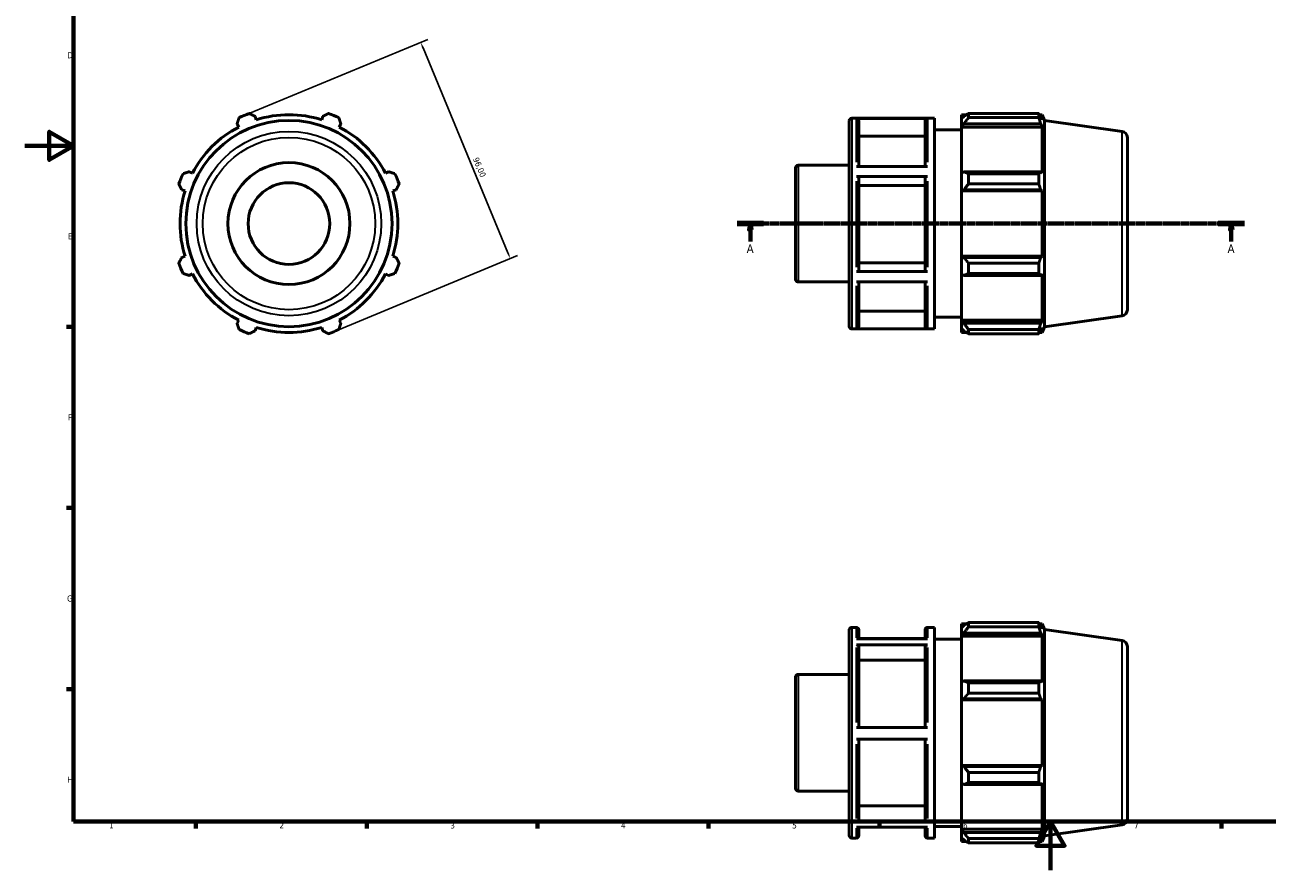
# Model space of a CAD drawing. Header units: millimetres. Extents: x 0 to 931, y 0 to 594.
# Tile 1 of 4: x 0 to 509, y 0 to 347. Entities that reach past the tile are written whole.
import ezdxf

# ---------------------------------------------------------------- set-up
doc = ezdxf.new("R2010")
doc.units = ezdxf.units.MM
doc.linetypes.add('CHAIN', pattern=[0.7087, 0.4724, -0.0591, 0.1181, -0.0591])
for name, color, linetype, lineweight in [('Border (ISO)', 7, 'Continuous', 70), ('Dimension (ISO)', 7, 'Continuous', 25), ('Section Line (ISO)', 7, 'CHAIN', 70), ('Visible (ISO)', 7, 'Continuous', 50), ('Visible Narrow (ISO)', 7, 'Continuous', 35)]:
    doc.layers.add(name, color=color, linetype=linetype, lineweight=lineweight)
doc.styles.add('Label Text (ISO)', font='tahoma.ttf')
doc.styles.add('Note Text (ISO)', font='tahoma.ttf')
doc.dimstyles.new('Default (ISO)', dxfattribs={"dimtxt": 2.5, "dimasz": 2.5, "dimexe": 3.175, "dimexo": 0, "dimgap": 0.762, "dimtad": 1, "dimrnd": 1e-08, "dimzin": 0, "dimtxsty": 'Note Text (ISO)', "dimcen": 0.09, "dimdle": 10, "dimclrd": 256, "dimclre": 256, "dimclrt": 232, "dimazin": 0, "dimtfac": 1.40208, "dimtmove": 0, "dimatfit": 3, "dimfxl": 1, "dimtolj": 1, "dimtzin": 0, "dimlwd": -1, "dimlwe": -1, "dimarcsym": 0})

# ---------------------------------------------------------------- blocks, each defined once
blk = doc.blocks.new('Borders Default Border')
at = {"layer": 'Border (ISO)'}
for p, q in [((20, 222.75), (17.1, 222.75)), ((20, 148.5), (17.1, 148.5)), ((20, 74.25), (17.1, 74.25)), ((70.08, 20), (70.08, 17.1)), ((140.17, 20), (140.17, 17.1)), ((210.25, 20), (210.25, 17.1)), ((280.33, 20), (280.33, 17.1)), ((350.42, 20), (350.42, 17.1)), ((490.58, 20), (490.58, 17.1))]:
    blk.add_line(p, q, dxfattribs=at)
at = {"layer": 'Border (ISO)', "flags": 128}
for points in [[(20, 20), (20, 574), (821, 574), (821, 20), (20, 20)], [(0, 297), (20, 297), (10, 302.77), (10, 291.23), (20, 297)], [(420.5, 0), (420.5, 20), (414.73, 10), (426.27, 10), (420.5, 20)]]:
    blk.add_lwpolyline(points, dxfattribs=at)
at = {"layer": 'Border (ISO)', "color": 232, "true_color": 0xca0064, "char_height": 2.5, "attachment_point": 7, "style": 'Note Text (ISO)'}
for s, insert in [('D', (17.43, 332.88)), ('E', (17.64, 258.63)), ('F', (17.7, 184.38)), ('G', (17.31, 110.08)), ('H', (17.44, 35.88)), ('1', (34.48, 17.1)), ('2', (104.37, 17.1)), ('4', (244.42, 17.1)), ('7', (454.77, 17.1)), ('3', (174.43, 17.05)), ('5', (314.64, 17.05)), ('6', (384.66, 17.05))]:
    blk.add_mtext(s, dxfattribs=dict(at, insert=insert))
blk = doc.blocks.new('2dTransSection0')
at = {"layer": 'Section Line (ISO)', "linetype": 'CHAIN'}
blk.add_line((292.03, 265.11), (500.03, 265.11), dxfattribs=at)
at = {"layer": 'Section Line (ISO)', "linetype": 'Continuous', "lineweight": 140}
for p, q in [((292.03, 265.11), (302.86, 265.11)), ((489.2, 265.11), (500.03, 265.11))]:
    blk.add_line(p, q, dxfattribs=at)
at = {"layer": 'Section Line (ISO)', "linetype": 'Continuous'}
for p, q in [((297.45, 265.11), (296.95, 262.61)), ((297.45, 262.61), (297.45, 265.11)), ((297.95, 262.61), (297.45, 265.11)), ((494.62, 265.11), (494.12, 262.61)), ((494.62, 262.61), (494.62, 265.11)), ((495.12, 262.61), (494.62, 265.11)), ((296.95, 262.61), (297.95, 262.61)), ((297.45, 257.74), (297.45, 262.61)), ((494.12, 262.61), (495.12, 262.61)), ((494.62, 257.74), (494.62, 262.61))]:
    blk.add_line(p, q, dxfattribs=at)
at = {"layer": 'Section Line (ISO)', "linetype": 'Continuous', "flags": 128}
for points in [[(297.95, 262.61), (297.45, 265.11), (296.95, 262.61), (297.95, 262.61)], [(495.12, 262.61), (494.62, 265.11), (494.12, 262.61), (495.12, 262.61)]]:
    blk.add_lwpolyline(points, dxfattribs=at)
at = {"layer": 'Section Line (ISO)'}
for points in [[(297.95, 262.61), (297.45, 265.11), (296.95, 262.61), (297.95, 262.61)], [(495.12, 262.61), (494.62, 265.11), (494.12, 262.61), (495.12, 262.61)]]:
    blk.add_solid(points, dxfattribs=at)
at = {"layer": 'Section Line (ISO)', "char_height": 3.5, "attachment_point": 7, "style": 'Label Text (ISO)'}
for insert in [(295.96, 253.11), (493.13, 253.11)]:
    blk.add_mtext('A', dxfattribs=dict(at, insert=insert))
blk = doc.blocks.new('*D7')
at = {"layer": 'Defpoints', "color": 0, "transparency": 16777216}
for p in [(89.91, 309.45), (199.04, 250.74), (126.65, 220.76)]:
    blk.add_point(p, dxfattribs=at)
at = {"layer": 'Dimension (ISO)', "transparency": 16777216}
for p, q in [((89.91, 309.45), (165.23, 340.65)), ((163.26, 337.13), (198.08, 253.05)), ((126.65, 220.76), (201.97, 251.96))]:
    blk.add_line(p, q, dxfattribs=at)
for points in [[(163.64, 337.29), (162.87, 336.97), (162.3, 339.44)], [(198.47, 253.21), (197.7, 252.89), (199.04, 250.74)]]:
    blk.add_solid(points, dxfattribs=at)
at = {"layer": 'Dimension (ISO)', "color": 232, "true_color": 0xca0064, "transparency": 16777216, "insert": (185.97, 292.58), "char_height": 2.5, "attachment_point": 1, "rotation": 292.5, "style": 'Note Text (ISO)'}
blk.add_mtext('\\A1;96,00', dxfattribs=at)

msp = doc.modelspace()

# ---------------------------------------------------------------- linework, layer by layer
at = {"layer": 'Visible (ISO)'}
for p, q in [((87.004, 305.98), (87.669, 304.703)), ((94.858, 307.68), (94.425, 309.054)), ((122.138, 309.054), (121.705, 307.68)), ((128.894, 304.703), (129.558, 305.98)), ((338.031, 222.907), (338.031, 307.307)), ((339.031, 308.307), (373.003, 308.307)), ((370.117, 308.227), (340.917, 308.227)), ((341.917, 307.225), (341.917, 288.562)), ((369.117, 288.562), (369.117, 307.225)), ((373.003, 221.907), (373.003, 308.307)), ((384.031, 309.747), (384.031, 308.138)), ((384.031, 309.747), (386.075, 309.747)), ((384.991, 309.054), (384.031, 308.138)), ((384.031, 305.128), (384.031, 308.138)), ((384.031, 305.128), (384.991, 305.98)), ((384.991, 305.98), (416.495, 305.98)), ((386.911, 310.271), (386.911, 308.535)), ((386.911, 310.271), (415.72, 310.271)), ((415.72, 308.535), (386.911, 308.535)), ((415.72, 308.535), (415.72, 310.271)), ((416.058, 309.747), (417.077, 309.747)), ((417.077, 307.68), (416.495, 309.054)), ((416.495, 305.98), (417.077, 304.703)), ((418.031, 307.385), (417.077, 309.747)), ((417.077, 307.68), (417.077, 309.747)), ((418.031, 222.828), (418.031, 307.385)), ((449.879, 302.909), (418.031, 307.385)), ((369.117, 301.011), (341.917, 301.011)), ((373.003, 303.507), (384.031, 303.507)), ((384.031, 304.703), (384.031, 305.128)), ((384.031, 304.703), (384.031, 285.941)), ((384.031, 304.703), (417.077, 304.703)), ((417.077, 285.719), (417.077, 304.703)), ((452.031, 300.433), (452.031, 229.78)), ((68.685, 285.719), (67.408, 286.384)), ((149.155, 286.384), (147.877, 285.719)), ((316.031, 242.205), (316.031, 288.008)), ((317.031, 289.008), (338.031, 289.008)), ((340.917, 288.562), (370.117, 288.562)), ((384.991, 286.384), (384.031, 285.941)), ((384.031, 278.674), (384.031, 285.941)), ((416.495, 286.384), (384.991, 286.384)), ((386.911, 285.55), (386.911, 281.36)), ((386.911, 285.55), (415.72, 285.55)), ((415.72, 281.36), (415.72, 285.55)), ((417.077, 285.719), (416.495, 286.384)), ((370.117, 284.392), (340.917, 284.392)), ((341.917, 283.891), (341.917, 245.917)), ((369.117, 280.784), (341.917, 280.784)), ((369.117, 245.917), (369.117, 283.891)), ((415.72, 281.36), (386.911, 281.36)), ((64.334, 278.963), (65.707, 278.53)), ((150.855, 278.53), (152.228, 278.963)), ((384.031, 278.674), (384.991, 278.963)), ((384.031, 278.53), (384.031, 278.674)), ((384.031, 278.53), (384.031, 251.683)), ((384.031, 278.53), (417.077, 278.53)), ((384.991, 278.963), (416.495, 278.963)), ((416.495, 278.963), (417.077, 278.53)), ((417.077, 251.683), (417.077, 278.53)), ((65.707, 251.683), (64.334, 251.25)), ((152.228, 251.25), (150.855, 251.683)), ((384.031, 251.539), (384.031, 251.683)), ((384.031, 251.683), (417.077, 251.683)), ((384.991, 251.25), (384.031, 251.539)), ((384.031, 244.272), (384.031, 251.539)), ((416.495, 251.25), (384.991, 251.25)), ((417.077, 251.683), (416.495, 251.25)), ((67.408, 243.829), (68.685, 244.494)), ((147.877, 244.494), (149.155, 243.829)), ((340.917, 245.417), (370.117, 245.417)), ((341.917, 249.022), (369.117, 249.022)), ((386.911, 248.853), (386.911, 244.663)), ((386.911, 248.853), (415.72, 248.853)), ((415.72, 244.663), (386.911, 244.663)), ((415.72, 244.663), (415.72, 248.853)), ((416.495, 243.829), (417.077, 244.494)), ((417.077, 225.51), (417.077, 244.494)), ((317.031, 241.205), (338.031, 241.205)), ((370.117, 241.272), (340.917, 241.272)), ((341.917, 241.272), (341.917, 222.963)), ((369.117, 222.963), (369.117, 241.272)), ((384.031, 244.272), (384.991, 243.829)), ((384.031, 244.272), (384.031, 225.51)), ((384.991, 243.829), (416.495, 243.829)), ((87.669, 225.51), (87.004, 224.233)), ((129.558, 224.233), (128.894, 225.51)), ((341.917, 229.172), (369.117, 229.172)), ((373.003, 226.707), (384.031, 226.707)), ((384.031, 225.085), (384.031, 225.51)), ((384.031, 225.51), (417.077, 225.51)), ((384.031, 222.075), (384.031, 225.085)), ((384.991, 224.233), (384.031, 225.085)), ((416.495, 224.233), (384.991, 224.233)), ((417.077, 225.51), (416.495, 224.233)), ((449.879, 227.304), (418.031, 222.828)), ((94.425, 221.159), (94.858, 222.533)), ((121.705, 222.533), (122.138, 221.159)), ((339.031, 221.907), (373.003, 221.907)), ((340.917, 221.961), (370.117, 221.961)), ((384.031, 222.075), (384.991, 221.159)), ((384.031, 222.075), (384.031, 220.467)), ((384.031, 220.467), (386.075, 220.467)), ((386.911, 221.678), (386.911, 219.942)), ((386.911, 221.678), (415.72, 221.678)), ((415.72, 219.942), (386.911, 219.942)), ((415.72, 219.942), (415.72, 221.678)), ((416.058, 220.467), (417.077, 220.467)), ((416.495, 221.159), (417.077, 222.533)), ((418.031, 222.828), (417.077, 220.467)), ((417.077, 220.467), (417.077, 222.533)), ((338.031, 14.15), (338.031, 98.55)), ((339.031, 99.55), (340.917, 99.55)), ((341.917, 98.55), (341.917, 94.802)), ((369.117, 94.802), (369.117, 98.55)), ((370.117, 99.55), (373.003, 99.55)), ((373.003, 13.15), (373.003, 99.55)), ((384.031, 100.99), (384.031, 99.381)), ((384.031, 100.99), (386.075, 100.99)), ((384.991, 100.297), (384.031, 99.381)), ((384.031, 96.372), (384.031, 99.381)), ((384.031, 96.372), (384.991, 97.223)), ((384.991, 97.223), (416.495, 97.223)), ((386.911, 101.514), (386.911, 99.778)), ((386.911, 101.514), (415.72, 101.514)), ((415.72, 99.778), (386.911, 99.778)), ((415.72, 99.778), (415.72, 101.514)), ((416.058, 100.99), (417.077, 100.99)), ((417.077, 98.924), (416.495, 100.297)), ((416.495, 97.223), (417.077, 95.946)), ((418.031, 98.628), (417.077, 100.99)), ((417.077, 98.924), (417.077, 100.99)), ((418.031, 14.071), (418.031, 98.628)), ((449.879, 94.152), (418.031, 98.628)), ((340.917, 94.802), (370.117, 94.802)), ((370.117, 92.38), (340.917, 92.38)), ((369.117, 95.006), (341.917, 95.006)), ((373.003, 94.75), (384.031, 94.75)), ((384.031, 95.946), (384.031, 96.372)), ((384.031, 95.946), (384.031, 77.184)), ((384.031, 95.946), (417.077, 95.946)), ((417.077, 76.962), (417.077, 95.946)), ((341.917, 91.512), (341.917, 58.524)), ((369.117, 58.524), (369.117, 91.512)), ((452.031, 91.676), (452.031, 21.023)), ((369.117, 86.13), (341.917, 86.13)), ((316.031, 33.448), (316.031, 79.251)), ((317.031, 80.251), (338.031, 80.251)), ((384.991, 77.627), (384.031, 77.184)), ((384.031, 69.917), (384.031, 77.184)), ((416.495, 77.627), (384.991, 77.627)), ((386.911, 76.793), (386.911, 72.603)), ((386.911, 76.793), (415.72, 76.793)), ((415.72, 72.603), (415.72, 76.793)), ((417.077, 76.962), (416.495, 77.627)), ((415.72, 72.603), (386.911, 72.603)), ((384.031, 69.917), (384.991, 70.206)), ((384.031, 69.773), (384.031, 69.917)), ((384.031, 69.773), (384.031, 42.926)), ((384.031, 69.773), (417.077, 69.773)), ((384.991, 70.206), (416.495, 70.206)), ((416.495, 70.206), (417.077, 69.773)), ((417.077, 42.926), (417.077, 69.773)), ((340.917, 58.524), (370.117, 58.524)), ((370.117, 53.724), (340.917, 53.724)), ((341.917, 53.724), (341.917, 20.939)), ((369.117, 20.939), (369.117, 53.724)), ((384.031, 42.782), (384.031, 42.926)), ((384.031, 42.926), (417.077, 42.926)), ((384.031, 35.516), (384.031, 42.782)), ((384.991, 42.493), (384.031, 42.782)), ((416.495, 42.493), (384.991, 42.493)), ((417.077, 42.926), (416.495, 42.493)), ((386.911, 40.097), (386.911, 35.906)), ((386.911, 40.097), (415.72, 40.097)), ((415.72, 35.906), (386.911, 35.906)), ((415.72, 35.906), (415.72, 40.097)), ((416.495, 35.072), (417.077, 35.737)), ((417.077, 16.753), (417.077, 35.737)), ((317.031, 32.448), (338.031, 32.448)), ((384.031, 35.516), (384.031, 16.753)), ((384.031, 35.516), (384.991, 35.072)), ((384.991, 35.072), (416.495, 35.072)), ((341.917, 26.317), (369.117, 26.317)), ((340.917, 20.072), (370.117, 20.072)), ((370.117, 17.694), (340.917, 17.694)), ((341.917, 17.694), (341.917, 14.15)), ((369.117, 14.15), (369.117, 17.694)), ((373.003, 17.95), (384.031, 17.95)), ((384.031, 16.328), (384.031, 16.753)), ((384.031, 16.753), (417.077, 16.753)), ((384.031, 13.318), (384.031, 16.328)), ((384.991, 15.476), (384.031, 16.328)), ((416.495, 15.476), (384.991, 15.476)), ((417.077, 16.753), (416.495, 15.476)), ((449.879, 18.547), (418.031, 14.071)), ((339.031, 13.15), (340.917, 13.15)), ((370.117, 13.15), (373.003, 13.15)), ((384.031, 13.318), (384.031, 11.71)), ((384.031, 13.318), (384.991, 12.402)), ((384.031, 11.71), (386.075, 11.71)), ((386.911, 12.921), (386.911, 11.185)), ((386.911, 12.921), (415.72, 12.921)), ((415.72, 11.185), (386.911, 11.185)), ((415.72, 11.185), (415.72, 12.921)), ((416.058, 11.71), (417.077, 11.71)), ((416.495, 12.402), (417.077, 13.776)), ((418.031, 14.071), (417.077, 11.71)), ((417.077, 11.71), (417.077, 13.776))]:
    msp.add_line(p, q, dxfattribs=at)
for radius in [42.278, 25, 16.731]:
    msp.add_circle((108.281, 265.107), radius, dxfattribs=at)
for centre, radius, start, end in [((108.281, 265.107), 48, 109.79198, 115.20802), ((108.281, 265.107), 44.64, 72.5, 107.5), ((108.281, 265.107), 48, 64.79198, 70.20802), ((339.031, 307.307), 1, 90, 180), ((108.281, 265.107), 44.64, 117.5, 152.5), ((108.281, 265.107), 44.64, 27.5, 62.5), ((449.531, 300.433), 2.5, 0, 82), ((108.281, 265.107), 48, 154.79198, 160.20802), ((108.281, 265.107), 48, 19.79198, 25.20802), ((317.031, 288.008), 1, 90, 180), ((108.281, 265.107), 44.64, 162.5, 197.5), ((108.281, 265.107), 44.64, 342.5, 17.5), ((108.281, 265.107), 48, 199.79198, 205.20802), ((108.281, 265.107), 44.64, 207.5, 242.5), ((108.281, 265.107), 44.64, 297.5, 332.5), ((108.281, 265.107), 48, 334.79198, 340.20802), ((317.031, 242.205), 1, 180, 270), ((449.531, 229.78), 2.5, 278, 0), ((108.281, 265.107), 48, 244.79198, 250.20802), ((108.281, 265.107), 44.64, 252.5, 287.5), ((108.281, 265.107), 48, 289.79198, 295.20802), ((339.031, 222.907), 1, 180, 270), ((339.031, 98.55), 1, 90, 180), ((340.917, 98.55), 1, 0, 90), ((370.117, 98.55), 1, 90, 180), ((449.531, 91.676), 2.5, 0, 82), ((317.031, 79.251), 1, 90, 180), ((317.031, 33.448), 1, 180, 270), ((449.531, 21.023), 2.5, 278, 0), ((339.031, 14.15), 1, 180, 270), ((340.917, 14.15), 1, 270, 0), ((370.117, 14.15), 1, 180, 270)]:
    msp.add_arc(centre, radius, start, end, dxfattribs=at)
for points, weights in [([(87.004, 305.98), (87.412, 307.232), (87.838, 308.535)], [1.00185128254, 1.00133400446, 1]), ([(92.028, 310.271), (93.251, 309.65), (94.425, 309.054)], [1, 1.00133400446, 1.00185128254]), ([(122.138, 309.054), (123.311, 309.65), (124.534, 310.271)], [1.00185128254, 1.00133400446, 1]), ([(128.725, 308.535), (129.15, 307.232), (129.558, 305.98)], [1, 1.00133400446, 1.00185128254]), ([(386.911, 310.271), (385.913, 309.65), (384.991, 309.054)], [1.01264450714, 1.00912720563, 1.00480120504]), ([(384.991, 305.98), (385.913, 307.232), (386.911, 308.535)], [1.00480120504, 1.00912720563, 1.01264450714]), ([(415.72, 310.271), (416.123, 309.65), (416.495, 309.054)], [1, 1.00133400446, 1.00185128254]), ([(416.495, 305.98), (416.123, 307.232), (415.72, 308.535)], [1.00185128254, 1.00133400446, 1]), ([(64.852, 285.55), (66.156, 285.975), (67.408, 286.384)], [1, 1.00133400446, 1.00185128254]), ([(149.155, 286.384), (150.406, 285.975), (151.71, 285.55)], [1.00185128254, 1.00133400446, 1]), ([(386.911, 285.55), (385.913, 285.975), (384.991, 286.384)], [1.01264450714, 1.00912720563, 1.00480120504]), ([(415.72, 285.55), (416.123, 285.975), (416.495, 286.384)], [1, 1.00133400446, 1.00185128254]), ([(64.334, 278.963), (63.738, 280.137), (63.117, 281.36)], [1.00185128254, 1.00133400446, 1]), ([(153.446, 281.36), (152.825, 280.137), (152.228, 278.963)], [1, 1.00133400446, 1.00185128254]), ([(384.991, 278.963), (385.913, 280.137), (386.911, 281.36)], [1.00480120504, 1.00912720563, 1.01264450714]), ([(416.495, 278.963), (416.123, 280.137), (415.72, 281.36)], [1.00185128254, 1.00133400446, 1]), ([(63.117, 248.853), (63.738, 250.076), (64.334, 251.25)], [1, 1.00133400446, 1.00185128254]), ([(152.228, 251.25), (152.825, 250.076), (153.446, 248.853)], [1.00185128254, 1.00133400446, 1]), ([(386.911, 248.853), (385.913, 250.076), (384.991, 251.25)], [1.01264450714, 1.00912720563, 1.00480120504]), ([(415.72, 248.853), (416.123, 250.076), (416.495, 251.25)], [1, 1.00133400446, 1.00185128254]), ([(67.408, 243.829), (66.156, 244.238), (64.852, 244.663)], [1.00185128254, 1.00133400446, 1]), ([(151.71, 244.663), (150.406, 244.238), (149.155, 243.829)], [1, 1.00133400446, 1.00185128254]), ([(384.991, 243.829), (385.913, 244.238), (386.911, 244.663)], [1.00480120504, 1.00912720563, 1.01264450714]), ([(416.495, 243.829), (416.123, 244.238), (415.72, 244.663)], [1.00185128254, 1.00133400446, 1]), ([(87.838, 221.678), (87.412, 222.981), (87.004, 224.233)], [1, 1.00133400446, 1.00185128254]), ([(129.558, 224.233), (129.15, 222.981), (128.725, 221.678)], [1.00185128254, 1.00133400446, 1]), ([(386.911, 221.678), (385.913, 222.981), (384.991, 224.233)], [1.01264450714, 1.00912720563, 1.00480120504]), ([(415.72, 221.678), (416.123, 222.981), (416.495, 224.233)], [1, 1.00133400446, 1.00185128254]), ([(94.425, 221.159), (93.251, 220.563), (92.028, 219.942)], [1.00185128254, 1.00133400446, 1]), ([(124.534, 219.942), (123.311, 220.563), (122.138, 221.159)], [1, 1.00133400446, 1.00185128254]), ([(384.991, 221.159), (385.913, 220.563), (386.911, 219.942)], [1.00480120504, 1.00912720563, 1.01264450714]), ([(416.495, 221.159), (416.123, 220.563), (415.72, 219.942)], [1.00185128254, 1.00133400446, 1]), ([(386.911, 101.514), (385.913, 100.893), (384.991, 100.297)], [1.01264450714, 1.00912720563, 1.00480120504]), ([(384.991, 97.223), (385.913, 98.475), (386.911, 99.778)], [1.00480120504, 1.00912720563, 1.01264450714]), ([(415.72, 101.514), (416.123, 100.893), (416.495, 100.297)], [1, 1.00133400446, 1.00185128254]), ([(416.495, 97.223), (416.123, 98.475), (415.72, 99.778)], [1.00185128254, 1.00133400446, 1]), ([(386.911, 76.793), (385.913, 77.219), (384.991, 77.627)], [1.01264450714, 1.00912720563, 1.00480120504]), ([(415.72, 76.793), (416.123, 77.219), (416.495, 77.627)], [1, 1.00133400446, 1.00185128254]), ([(384.991, 70.206), (385.913, 71.38), (386.911, 72.603)], [1.00480120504, 1.00912720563, 1.01264450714]), ([(416.495, 70.206), (416.123, 71.38), (415.72, 72.603)], [1.00185128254, 1.00133400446, 1]), ([(386.911, 40.097), (385.913, 41.319), (384.991, 42.493)], [1.01264450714, 1.00912720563, 1.00480120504]), ([(415.72, 40.097), (416.123, 41.319), (416.495, 42.493)], [1, 1.00133400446, 1.00185128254]), ([(384.991, 35.072), (385.913, 35.481), (386.911, 35.906)], [1.00480120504, 1.00912720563, 1.01264450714]), ([(416.495, 35.072), (416.123, 35.481), (415.72, 35.906)], [1.00185128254, 1.00133400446, 1]), ([(386.911, 12.921), (385.913, 14.225), (384.991, 15.476)], [1.01264450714, 1.00912720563, 1.00480120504]), ([(415.72, 12.921), (416.123, 14.225), (416.495, 15.476)], [1, 1.00133400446, 1.00185128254]), ([(384.991, 12.402), (385.913, 11.806), (386.911, 11.185)], [1.00480120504, 1.00912720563, 1.01264450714]), ([(416.495, 12.402), (416.123, 11.806), (415.72, 11.185)], [1.00185128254, 1.00133400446, 1])]:
    msp.add_rational_spline(points, weights, degree=2, dxfattribs=at)
for points, knots in [([(340.917, 308.227), (341.04, 308.227), (341.185, 308.198), (341.413, 308.103), (341.537, 308.021), (341.711, 307.846), (341.793, 307.723), (341.888, 307.494), (341.917, 307.348), (341.917, 307.225)], [0, 0, 0, 0, 0.03700186, 0.03700186, 0.07403875, 0.07403875, 0.11111911, 0.11111911, 0.14823724, 0.14823724, 0.14823724, 0.14823724]), ([(369.117, 307.225), (369.117, 307.348), (369.146, 307.494), (369.24, 307.723), (369.323, 307.846), (369.497, 308.021), (369.62, 308.103), (369.848, 308.198), (369.994, 308.227), (370.117, 308.227)], [0.44472334, 0.44472334, 0.44472334, 0.44472334, 0.48184147, 0.48184147, 0.51892182, 0.51892182, 0.55595871, 0.55595871, 0.59296057, 0.59296057, 0.59296057, 0.59296057]), ([(340.917, 284.392), (341.04, 284.392), (341.185, 284.378), (341.413, 284.331), (341.537, 284.289), (341.711, 284.202), (341.793, 284.14), (341.888, 284.026), (341.917, 283.953), (341.917, 283.891)], [0, 0, 0, 0, 0.03700186, 0.03700186, 0.07403875, 0.07403875, 0.11111911, 0.11111911, 0.14823724, 0.14823724, 0.14823724, 0.14823724]), ([(369.117, 283.891), (369.117, 283.953), (369.146, 284.026), (369.24, 284.14), (369.323, 284.202), (369.497, 284.289), (369.62, 284.331), (369.848, 284.378), (369.994, 284.392), (370.117, 284.392)], [0.44472334, 0.44472334, 0.44472334, 0.44472334, 0.48184147, 0.48184147, 0.51892182, 0.51892182, 0.55595871, 0.55595871, 0.59296057, 0.59296057, 0.59296057, 0.59296057]), ([(341.917, 245.917), (341.917, 245.855), (341.888, 245.783), (341.793, 245.668), (341.711, 245.607), (341.537, 245.519), (341.413, 245.478), (341.185, 245.431), (341.04, 245.417), (340.917, 245.417)], [0.44458629, 0.44458629, 0.44458629, 0.44458629, 0.48167476, 0.48167476, 0.51873737, 0.51873737, 0.55577022, 0.55577022, 0.59277908, 0.59277908, 0.59277908, 0.59277908]), ([(370.117, 245.417), (369.994, 245.417), (369.848, 245.431), (369.62, 245.478), (369.497, 245.519), (369.323, 245.607), (369.24, 245.668), (369.146, 245.783), (369.117, 245.855), (369.117, 245.917)], [0, 0, 0, 0, 0.03700886, 0.03700886, 0.0740417, 0.0740417, 0.11110431, 0.11110431, 0.14819278, 0.14819278, 0.14819278, 0.14819278]), ([(341.917, 222.963), (341.917, 222.839), (341.888, 222.693), (341.793, 222.465), (341.711, 222.342), (341.537, 222.167), (341.413, 222.085), (341.185, 221.99), (341.04, 221.961), (340.917, 221.961)], [0.44458629, 0.44458629, 0.44458629, 0.44458629, 0.48167476, 0.48167476, 0.51873737, 0.51873737, 0.55577022, 0.55577022, 0.59277908, 0.59277908, 0.59277908, 0.59277908]), ([(370.117, 221.961), (369.994, 221.961), (369.848, 221.99), (369.62, 222.085), (369.497, 222.167), (369.323, 222.342), (369.24, 222.465), (369.146, 222.693), (369.117, 222.839), (369.117, 222.963)], [0, 0, 0, 0, 0.03700886, 0.03700886, 0.0740417, 0.0740417, 0.11110431, 0.11110431, 0.14819278, 0.14819278, 0.14819278, 0.14819278]), ([(340.917, 92.38), (341.04, 92.38), (341.185, 92.355), (341.413, 92.273), (341.537, 92.201), (341.711, 92.05), (341.793, 91.943), (341.888, 91.745), (341.917, 91.619), (341.917, 91.512)], [0, 0, 0, 0, 0.03700186, 0.03700186, 0.07403875, 0.07403875, 0.11111911, 0.11111911, 0.14823724, 0.14823724, 0.14823724, 0.14823724]), ([(369.117, 91.512), (369.117, 91.619), (369.146, 91.745), (369.24, 91.943), (369.323, 92.05), (369.497, 92.201), (369.62, 92.273), (369.848, 92.355), (369.994, 92.38), (370.117, 92.38)], [0.44472334, 0.44472334, 0.44472334, 0.44472334, 0.48184147, 0.48184147, 0.51892182, 0.51892182, 0.55595871, 0.55595871, 0.59296057, 0.59296057, 0.59296057, 0.59296057]), ([(341.917, 20.939), (341.917, 20.832), (341.888, 20.706), (341.793, 20.508), (341.711, 20.401), (341.537, 20.25), (341.413, 20.179), (341.185, 20.097), (341.04, 20.072), (340.917, 20.072)], [0.44458629, 0.44458629, 0.44458629, 0.44458629, 0.48167476, 0.48167476, 0.51873737, 0.51873737, 0.55577022, 0.55577022, 0.59277908, 0.59277908, 0.59277908, 0.59277908]), ([(370.117, 20.072), (369.994, 20.072), (369.848, 20.097), (369.62, 20.179), (369.497, 20.25), (369.323, 20.401), (369.24, 20.508), (369.146, 20.706), (369.117, 20.832), (369.117, 20.939)], [0, 0, 0, 0, 0.03700886, 0.03700886, 0.0740417, 0.0740417, 0.11110431, 0.11110431, 0.14819278, 0.14819278, 0.14819278, 0.14819278])]:
    msp.add_open_spline(points, degree=3, knots=knots, dxfattribs=at)
at = {"layer": 'Visible Narrow (ISO)'}
for p, q in [((339.031, 307.775), (339.031, 222.438)), ((340.917, 290.233), (340.917, 308.057)), ((370.117, 308.057), (370.117, 290.233)), ((449.879, 227.769), (449.879, 302.444)), ((317.031, 288.714), (317.031, 241.499)), ((340.917, 247.237), (340.917, 282.563)), ((370.117, 282.563), (370.117, 247.237)), ((340.917, 222.11), (340.917, 239.613)), ((370.117, 239.613), (370.117, 222.11)), ((339.031, 99.018), (339.031, 13.681)), ((340.917, 95.257), (340.917, 99.538)), ((370.117, 99.538), (370.117, 95.257)), ((449.879, 19.013), (449.879, 93.687)), ((340.917, 60.54), (340.917, 91.225)), ((370.117, 91.225), (370.117, 60.54)), ((317.031, 79.957), (317.031, 32.742)), ((340.917, 21.209), (340.917, 51.709)), ((370.117, 51.709), (370.117, 21.209)), ((340.917, 13.161), (340.917, 17.258)), ((370.117, 17.258), (370.117, 13.161))]:
    msp.add_line(p, q, dxfattribs=at)
for radius in [37.802, 35.327]:
    msp.add_circle((108.281, 265.107), radius, dxfattribs=at)

# ---------------------------------------------------------------- block references
msp.add_blockref('Borders Default Border', (0, 0))
at = {"layer": 'Section Line (ISO)'}
msp.add_blockref('2dTransSection0', (0, 0), dxfattribs=at)

# ---------------------------------------------------------------- dimensions: what is measured, and where the dimension line sits
at = {"layer": 'Dimension (ISO)'}
dim = msp.add_linear_dim(base=(199.038, 250.744), p1=(89.912, 309.453), p2=(126.65, 220.76), angle=112.5, dimstyle='Default (ISO)', override={"dimdec": 2, "dimtp": 0, "dimtm": 0, "dimtdec": 2, "dimtofl": 0, "dimatfit": 1}, dxfattribs=at)
dim.commit()
dim.dimension.update_dxf_attribs({"geometry": '*D7', "text_midpoint": (183.922, 287.238), "dimtype": 160})

doc.saveas('drawing.dxf')
